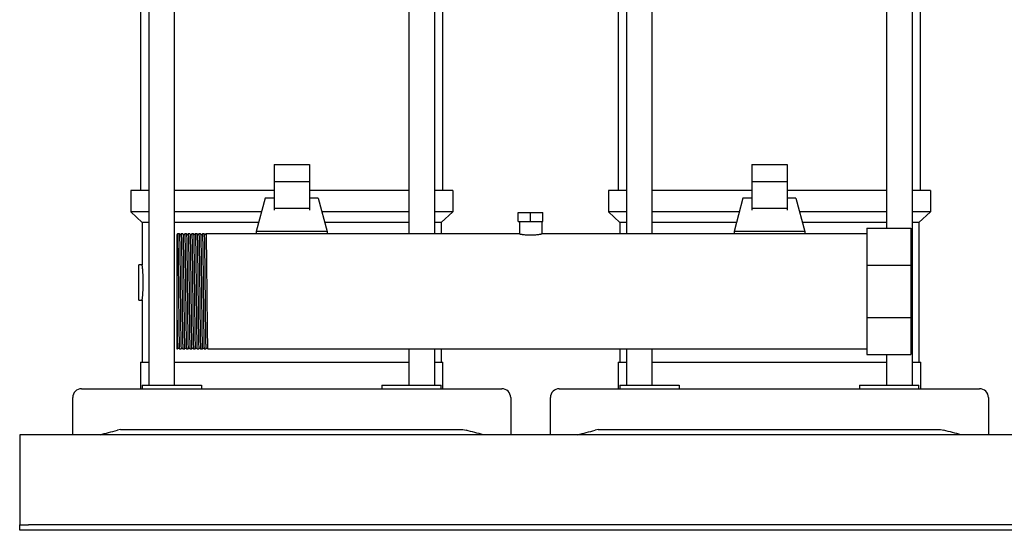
# Model space of a CAD drawing. Header units: millimetres. Extents: x 11 to 1720, y 10 to 1101.
# Tile 1 of 6: x 11 to 568, y 10 to 298. Entities that reach past the tile are written whole.
import ezdxf

# ---------------------------------------------------------------- set-up
doc = ezdxf.new("R2010")
doc.units = ezdxf.units.MM

msp = doc.modelspace()

# ---------------------------------------------------------------- linework, layer by layer
at = {"color": 7, "linetype": 'Continuous', "lineweight": 25}
for p, q in [((84.16, 410.02), (84.16, 91.92)), ((98.76, 91.92), (98.76, 410.02)), ((231.24, 410.02), (231.24, 177.42)), ((245.84, 177.42), (245.84, 410.02)), ((354.16, 410.02), (354.16, 177.42)), ((368.76, 177.42), (368.76, 410.02)), ((501.24, 410.02), (501.24, 180.67)), ((515.84, 91.92), (515.84, 410.02)), ((79.65, 201.92), (79.65, 390.02)), ((250.35, 201.92), (250.35, 390.02)), ((349.65, 201.92), (349.65, 390.02)), ((520.35, 201.92), (520.35, 390.02)), ((155, 216.61), (175, 216.61)), ((155, 216.61), (155, 206.72)), ((175, 216.61), (175, 206.72)), ((425, 216.61), (445, 216.61)), ((425, 216.61), (425, 206.72)), ((445, 216.61), (445, 206.72)), ((155, 206.72), (155, 191.7)), ((175, 206.72), (155, 206.72)), ((175, 206.72), (175, 191.7)), ((445, 206.72), (425, 206.72)), ((425, 206.72), (425, 191.7)), ((445, 206.72), (445, 191.7)), ((74, 201.92), (74, 189.92)), ((84.16, 201.92), (74, 201.92)), ((155, 201.92), (98.76, 201.92)), ((231.24, 201.92), (175, 201.92)), ((256, 201.92), (245.84, 201.92)), ((256, 201.92), (256, 189.92)), ((344, 201.92), (344, 189.92)), ((354.16, 201.92), (344, 201.92)), ((425, 201.92), (368.76, 201.92)), ((501.24, 201.92), (445, 201.92)), ((526, 201.92), (515.84, 201.92)), ((526, 201.92), (526, 189.92)), ((150, 197.57), (145, 178.82)), ((155, 197.57), (150, 197.57)), ((180, 197.57), (175, 197.57)), ((180, 197.57), (185, 178.82)), ((420, 197.57), (415, 178.82)), ((425, 197.57), (420, 197.57)), ((450, 197.57), (445, 197.57)), ((450, 197.57), (455, 178.82)), ((84.16, 189.92), (74, 189.92)), ((80.5, 183.92), (74, 189.92)), ((147.96, 189.92), (98.76, 189.92)), ((175, 191.7), (155, 191.7)), ((155, 191.7), (155, 190.76)), ((175, 191.7), (175, 190.76)), ((231.24, 189.92), (182.04, 189.92)), ((256, 189.92), (245.84, 189.92)), ((249.5, 183.92), (256, 189.92)), ((293, 184.42), (293, 189.42)), ((293, 189.42), (300, 189.42)), ((300, 184.42), (300, 189.42)), ((300, 189.42), (307, 189.42)), ((307, 184.42), (307, 189.42)), ((354.16, 189.92), (344, 189.92)), ((350.5, 183.92), (344, 189.92)), ((417.96, 189.92), (368.76, 189.92)), ((445, 191.7), (425, 191.7)), ((425, 191.7), (425, 190.76)), ((445, 191.7), (445, 190.76)), ((501.24, 189.92), (452.04, 189.92)), ((526, 189.92), (515.84, 189.92)), ((519.5, 183.92), (526, 189.92)), ((84.16, 183.92), (80.5, 183.92)), ((80.5, 183.92), (80.5, 159.92)), ((146.36, 183.92), (98.76, 183.92)), ((231.24, 183.92), (183.64, 183.92)), ((249.5, 183.92), (245.84, 183.92)), ((249.5, 183.92), (249.5, 177.42)), ((293, 184.42), (300, 184.42)), ((293.65, 184.42), (293.65, 177.42)), ((300, 184.42), (307, 184.42)), ((306.35, 184.42), (306.35, 177.42)), ((354.16, 183.92), (350.5, 183.92)), ((350.5, 183.92), (350.5, 177.42)), ((416.36, 183.92), (368.76, 183.92)), ((501.24, 183.92), (453.64, 183.92)), ((519.5, 183.92), (515.84, 183.92)), ((519.5, 183.92), (519.5, 104.92)), ((145, 178.82), (145, 177.42)), ((185, 178.82), (145, 178.82)), ((185, 178.82), (185, 177.42)), ((415, 178.82), (415, 177.42)), ((455, 178.82), (415, 178.82)), ((455, 178.82), (455, 177.42)), ((490, 180.67), (490, 159.73)), ((490, 180.67), (515, 180.67)), ((515, 180.67), (515, 159.73)), ((101.51, 177.41), (100.5, 177.42)), ((103.51, 177.41), (102.5, 177.42)), ((105.51, 177.41), (104.5, 177.42)), ((107.51, 177.41), (106.5, 177.42)), ((109.51, 177.41), (108.5, 177.42)), ((111.51, 177.41), (110.5, 177.42)), ((113.51, 177.41), (112.5, 177.42)), ((115.51, 177.41), (114.5, 177.42)), ((117.5, 177.42), (116.5, 177.42)), ((118.5, 177.42), (117.5, 177.42)), ((293.65, 177.42), (118.5, 177.42)), ((490, 177.42), (306.35, 177.42)), ((80.5, 159.92), (78.5, 159.92)), ((78.5, 149.92), (78.5, 159.92)), ((490, 159.73), (515, 159.73)), ((490, 159.73), (490, 130.11)), ((515, 159.73), (515, 130.11)), ((78.5, 139.92), (78.5, 149.92)), ((100, 144.77), (100, 112.42)), ((78.5, 139.92), (80.5, 139.92)), ((80.5, 139.92), (80.5, 104.92)), ((490, 130.11), (515, 130.11)), ((490, 130.11), (490, 109.17)), ((515, 130.11), (515, 109.17)), ((100, 112.42), (100.5, 112.42)), ((101.5, 112.42), (102.5, 112.42)), ((103.5, 112.42), (104.5, 112.42)), ((105.5, 112.42), (106.5, 112.42)), ((107.5, 112.42), (108.5, 112.42)), ((109.5, 112.42), (110.5, 112.42)), ((111.5, 112.42), (112.5, 112.42)), ((113.5, 112.42), (114.5, 112.42)), ((115.5, 112.42), (116.5, 112.42)), ((117.5, 112.42), (490, 112.42)), ((231.24, 112.42), (231.24, 91.92)), ((245.84, 91.92), (245.84, 112.42)), ((249.5, 112.42), (249.5, 104.92)), ((350.5, 112.42), (350.5, 104.92)), ((354.16, 112.42), (354.16, 91.92)), ((368.76, 91.92), (368.76, 112.42)), ((490, 109.17), (515, 109.17)), ((501.24, 109.17), (501.24, 91.92)), ((79.5, 104.92), (79.5, 89.92)), ((79.5, 104.92), (84.16, 104.92)), ((98.76, 104.92), (165, 104.92)), ((165, 104.92), (231.24, 104.92)), ((245.84, 104.92), (250.5, 104.92)), ((250.5, 89.92), (250.5, 104.92)), ((349.5, 104.92), (349.5, 89.92)), ((349.5, 104.92), (354.16, 104.92)), ((368.76, 104.92), (435, 104.92)), ((435, 104.92), (501.24, 104.92)), ((515.84, 104.92), (520.5, 104.92)), ((520.5, 89.92), (520.5, 104.92)), ((46.25, 89.92), (66.45, 89.92)), ((66.45, 89.92), (263.55, 89.92)), ((80.5, 91.92), (80.5, 89.92)), ((80.5, 91.92), (101.84, 91.92)), ((101.84, 91.92), (114.03, 91.92)), ((114.03, 91.92), (114.03, 89.92)), ((215.97, 91.92), (215.97, 89.92)), ((215.97, 91.92), (228.16, 91.92)), ((228.16, 91.92), (249.5, 91.92)), ((249.5, 89.92), (249.5, 91.92)), ((263.55, 89.92), (283.75, 89.92)), ((316.25, 89.92), (336.45, 89.92)), ((336.45, 89.92), (533.55, 89.92)), ((350.5, 91.92), (350.5, 89.92)), ((350.5, 91.92), (371.84, 91.92)), ((371.84, 91.92), (384.03, 91.92)), ((384.03, 91.92), (384.03, 89.92)), ((485.97, 91.92), (485.97, 89.92)), ((485.97, 91.92), (498.16, 91.92)), ((498.16, 91.92), (519.5, 91.92)), ((519.5, 89.92), (519.5, 91.92)), ((533.55, 89.92), (553.75, 89.92)), ((41.25, 63.92), (41.25, 84.92)), ((288.75, 84.92), (288.75, 63.92)), ((311.25, 63.92), (311.25, 84.92)), ((558.75, 84.92), (558.75, 63.92)), ((68.25, 66.92), (66.45, 66.45)), ((68.25, 66.92), (261.75, 66.92)), ((261.75, 66.92), (263.55, 66.45)), ((338.25, 66.92), (336.45, 66.45)), ((338.25, 66.92), (531.75, 66.92)), ((531.75, 66.92), (533.55, 66.45)), ((911.25, 63.92), (11.25, 63.92)), ((11.25, 63.92), (11.25, 58.92)), ((11.25, 58.92), (11.25, 14.92)), ((11.25, 14.92), (11.25, 12.92)), ((11.25, 9.92), (11.25, 12.92)), ((11.25, 12.92), (16.25, 12.92)), ((906.25, 12.92), (16.25, 12.92)), ((16.25, 9.92), (11.25, 9.92)), ((906.25, 9.92), (16.25, 9.92))]:
    msp.add_line(p, q, dxfattribs=at)
at = {"color": 7, "linetype": 'Continuous', "lineweight": 25, "flags": 128}
for points in [[(100.5, 177.41), (100.33, 177.19), (100.16, 176.97)], [(101.85, 176.97), (101.68, 177.19), (101.51, 177.41)], [(102.5, 177.41), (102.33, 177.19), (102.16, 176.97)], [(103.85, 176.97), (103.68, 177.19), (103.51, 177.41)], [(104.5, 177.41), (104.33, 177.19), (104.16, 176.97)], [(105.85, 176.97), (105.68, 177.19), (105.51, 177.41)], [(106.5, 177.41), (106.33, 177.19), (106.16, 176.97)], [(107.85, 176.97), (107.68, 177.19), (107.51, 177.41)], [(108.5, 177.41), (108.33, 177.19), (108.16, 176.97)], [(109.85, 176.97), (109.68, 177.19), (109.51, 177.41)], [(110.5, 177.41), (110.33, 177.19), (110.16, 176.97)], [(111.85, 176.97), (111.68, 177.19), (111.51, 177.41)], [(112.5, 177.41), (112.33, 177.19), (112.16, 176.97)], [(113.85, 176.97), (113.68, 177.19), (113.51, 177.41)], [(114.5, 177.41), (114.33, 177.19), (114.16, 176.97)], [(115.85, 176.97), (115.68, 177.19), (115.51, 177.41)], [(116.5, 177.41), (116.33, 177.19), (116.16, 176.97)], [(100.5, 112.42), (100.68, 112.64), (100.85, 112.87)], [(101.16, 112.87), (101.33, 112.64), (101.5, 112.42)], [(102.51, 112.42), (102.68, 112.64), (102.85, 112.87)], [(103.16, 112.87), (103.33, 112.64), (103.5, 112.42)], [(104.51, 112.42), (104.68, 112.64), (104.85, 112.87)], [(105.16, 112.87), (105.33, 112.64), (105.5, 112.42)], [(106.51, 112.42), (106.68, 112.64), (106.85, 112.87)], [(107.16, 112.87), (107.33, 112.64), (107.5, 112.42)], [(108.51, 112.42), (108.68, 112.64), (108.85, 112.87)], [(109.16, 112.87), (109.33, 112.64), (109.5, 112.42)], [(110.51, 112.42), (110.68, 112.64), (110.85, 112.87)], [(111.16, 112.87), (111.33, 112.64), (111.5, 112.42)], [(112.51, 112.42), (112.68, 112.64), (112.85, 112.87)], [(113.16, 112.87), (113.33, 112.64), (113.5, 112.42)], [(114.5, 112.42), (114.68, 112.64), (114.85, 112.87)], [(115.16, 112.87), (115.33, 112.64), (115.5, 112.42)], [(116.5, 112.42), (116.68, 112.64), (116.85, 112.87)], [(117.16, 112.87), (117.33, 112.64), (117.5, 112.42)]]:
    msp.add_lwpolyline(points, dxfattribs=at)
at = {"color": 7, "linetype": 'Continuous', "lineweight": 25}
for centre, start, end in [((46.25, 84.92), 90, 180), ((283.75, 84.92), 0, 90), ((316.25, 84.92), 90, 180), ((553.75, 84.92), 0, 90)]:
    msp.add_arc(centre, 5, start, end, dxfattribs=at)
for points, knots in [([(100, 176.87), (100, 176.84), (100, 176.77), (100, 176.26), (100, 175.62), (100, 174.98), (100, 174.42), (100, 173.8), (100, 173.34), (100, 173.1)], [0, 0, 0, 0, 0.200929, 0.409846, 0.600808, 0.700136, 0.799634, 0.899517, 1, 1, 1, 1]), ([(100, 173.1), (100, 173.02), (100, 172.84), (100, 172.54), (100, 172.19), (100, 171.79), (100, 171.33), (100, 170.62), (100, 169.55), (100, 167.64), (100, 164.93), (100, 162.03), (100, 159.62), (100, 157.75), (100, 155.65), (100, 154.02), (100, 152.96), (100, 152.5), (100, 151.97), (100, 151.35), (100, 150.65), (100, 149.88), (100, 149.02), (100, 148.07), (100, 147.05), (100, 145.93), (100, 145.17), (100, 144.77)], [0, 0, 0, 0, 0.01523, 0.032731, 0.052487, 0.074479, 0.098683, 0.125069, 0.182485, 0.25009, 0.375925, 0.5, 0.554503, 0.61441, 0.679509, 0.74988, 0.761199, 0.77477, 0.790605, 0.808717, 0.829117, 0.851816, 0.876825, 0.904148, 0.933788, 0.965742, 1, 1, 1, 1]), ([(100.5, 177.41), (100.5, 177.39), (100.52, 177.62), (100.57, 176.91), (100.63, 175.16), (100.69, 172.11), (100.75, 168.05), (100.82, 163.09), (100.88, 157.43), (100.94, 151.3), (100.98, 147.05), (101, 144.92)], [0, 0, 0, 0, 0.007849, 0.131339, 0.256271, 0.380239, 0.50331, 0.628145, 0.752497, 0.875359, 1, 1, 1, 1]), ([(101.51, 177.41), (101.52, 177.26), (101.56, 177.02), (101.63, 175.12), (101.69, 172.12), (101.75, 168.05), (101.81, 163.09), (101.88, 157.43), (101.94, 151.3), (101.98, 147.05), (102, 144.92)], [0, 0, 0, 0, 0.117483, 0.244408, 0.370353, 0.495388, 0.622214, 0.748549, 0.873371, 1, 1, 1, 1]), ([(102.16, 176.97), (102.11, 176.93), (102, 176.85), (101.9, 176.93), (101.85, 176.97)], [0, 0, 0, 0, 0.5, 1, 1, 1, 1]), ([(102.5, 177.41), (102.5, 177.39), (102.52, 177.62), (102.57, 176.91), (102.63, 175.16), (102.69, 172.11), (102.75, 168.05), (102.82, 163.09), (102.88, 157.43), (102.94, 151.3), (102.98, 147.05), (103, 144.92)], [0, 0, 0, 0, 0.007853, 0.131343, 0.256275, 0.380242, 0.503313, 0.628147, 0.752498, 0.875359, 1, 1, 1, 1]), ([(103.51, 177.41), (103.52, 177.26), (103.56, 177.02), (103.63, 175.12), (103.69, 172.12), (103.75, 168.05), (103.81, 163.09), (103.88, 157.43), (103.94, 151.3), (103.98, 147.05), (104, 144.92)], [0, 0, 0, 0, 0.117477, 0.244403, 0.370348, 0.495384, 0.622211, 0.748547, 0.87337, 1, 1, 1, 1]), ([(104.16, 176.97), (104.11, 176.93), (104, 176.85), (103.9, 176.93), (103.85, 176.97)], [0, 0, 0, 0, 0.5, 1, 1, 1, 1]), ([(104.5, 177.41), (104.5, 177.39), (104.52, 177.62), (104.57, 176.91), (104.63, 175.16), (104.69, 172.11), (104.75, 168.05), (104.82, 163.09), (104.88, 157.43), (104.94, 151.3), (104.98, 147.05), (105, 144.92)], [0, 0, 0, 0, 0.007867, 0.131355, 0.256285, 0.38025, 0.50332, 0.628152, 0.752501, 0.875361, 1, 1, 1, 1]), ([(105.51, 177.41), (105.52, 177.26), (105.56, 177.02), (105.63, 175.12), (105.69, 172.12), (105.75, 168.05), (105.81, 163.09), (105.88, 157.43), (105.94, 151.3), (105.98, 147.05), (106, 144.92)], [0, 0, 0, 0, 0.117464, 0.244391, 0.370339, 0.495377, 0.622206, 0.748543, 0.873368, 1, 1, 1, 1]), ([(106.16, 176.97), (106.11, 176.93), (106, 176.85), (105.9, 176.93), (105.85, 176.97)], [0, 0, 0, 0, 0.5, 1, 1, 1, 1]), ([(106.5, 177.41), (106.5, 177.39), (106.52, 177.62), (106.57, 176.91), (106.63, 175.16), (106.69, 172.11), (106.75, 168.05), (106.82, 163.09), (106.88, 157.43), (106.94, 151.3), (106.98, 147.05), (107, 144.92)], [0, 0, 0, 0, 0.007831, 0.131324, 0.256258, 0.380228, 0.503302, 0.628139, 0.752493, 0.875357, 1, 1, 1, 1]), ([(107.51, 177.41), (107.52, 177.26), (107.56, 177.02), (107.63, 175.12), (107.69, 172.12), (107.75, 168.05), (107.81, 163.09), (107.88, 157.43), (107.94, 151.3), (107.98, 147.05), (108, 144.92)], [0, 0, 0, 0, 0.11749, 0.244414, 0.370358, 0.495392, 0.622217, 0.748551, 0.873372, 1, 1, 1, 1]), ([(108.16, 176.97), (108.11, 176.93), (108, 176.85), (107.9, 176.93), (107.85, 176.97)], [0, 0, 0, 0, 0.5, 1, 1, 1, 1]), ([(108.5, 177.41), (108.5, 177.39), (108.52, 177.62), (108.57, 176.91), (108.63, 175.16), (108.69, 172.11), (108.75, 168.05), (108.82, 163.09), (108.88, 157.43), (108.94, 151.3), (108.98, 147.05), (109, 144.92)], [0, 0, 0, 0, 0.007848, 0.131338, 0.256271, 0.380238, 0.50331, 0.628145, 0.752497, 0.875359, 1, 1, 1, 1]), ([(109.51, 177.41), (109.52, 177.26), (109.56, 177.02), (109.63, 175.12), (109.69, 172.12), (109.75, 168.05), (109.81, 163.09), (109.88, 157.43), (109.94, 151.3), (109.98, 147.05), (110, 144.92)], [0, 0, 0, 0, 0.1174824, 0.2444075, 0.3703523, 0.4953873, 0.6222137, 0.7485488, 0.8733706, 1, 1, 1, 1]), ([(110.16, 176.97), (110.11, 176.93), (110, 176.85), (109.9, 176.93), (109.85, 176.97)], [0, 0, 0, 0, 0.5, 1, 1, 1, 1]), ([(110.5, 177.41), (110.5, 177.39), (110.52, 177.62), (110.57, 176.91), (110.63, 175.16), (110.69, 172.11), (110.75, 168.05), (110.82, 163.09), (110.88, 157.43), (110.94, 151.3), (110.98, 147.05), (111, 144.92)], [0, 0, 0, 0, 0.007853, 0.131343, 0.256274, 0.380241, 0.503313, 0.628147, 0.752498, 0.875359, 1, 1, 1, 1]), ([(111.51, 177.41), (111.52, 177.26), (111.56, 177.02), (111.63, 175.12), (111.69, 172.12), (111.75, 168.05), (111.81, 163.09), (111.88, 157.43), (111.94, 151.3), (111.98, 147.05), (112, 144.92)], [0, 0, 0, 0, 0.117474, 0.2444, 0.370346, 0.495383, 0.62221, 0.748546, 0.873369, 1, 1, 1, 1]), ([(112.16, 176.97), (112.11, 176.93), (112, 176.85), (111.9, 176.93), (111.85, 176.97)], [0, 0, 0, 0, 0.5000001, 1, 1, 1, 1]), ([(112.5, 177.41), (112.5, 177.39), (112.52, 177.62), (112.57, 176.91), (112.63, 175.16), (112.69, 172.11), (112.75, 168.05), (112.82, 163.09), (112.88, 157.43), (112.94, 151.3), (112.98, 147.05), (113, 144.92)], [0, 0, 0, 0, 0.007866, 0.131354, 0.256284, 0.380249, 0.503319, 0.628152, 0.752501, 0.875361, 1, 1, 1, 1]), ([(113.51, 177.41), (113.52, 177.26), (113.56, 177.02), (113.63, 175.12), (113.69, 172.12), (113.75, 168.05), (113.81, 163.09), (113.88, 157.43), (113.94, 151.3), (113.98, 147.05), (114, 144.92)], [0, 0, 0, 0, 0.1175023, 0.2444245, 0.3703665, 0.4953987, 0.6222222, 0.7485544, 0.8733734, 1, 1, 1, 1]), ([(114.16, 176.97), (114.11, 176.93), (114, 176.85), (113.9, 176.93), (113.85, 176.97)], [0, 0, 0, 0, 0.5, 1, 1, 1, 1]), ([(114.5, 177.41), (114.5, 177.39), (114.52, 177.62), (114.57, 176.91), (114.63, 175.16), (114.69, 172.11), (114.75, 168.05), (114.82, 163.09), (114.88, 157.43), (114.94, 151.3), (114.98, 147.05), (115, 144.92)], [0, 0, 0, 0, 0.00783, 0.131323, 0.256258, 0.380227, 0.503301, 0.628139, 0.752492, 0.875357, 1, 1, 1, 1]), ([(115.51, 177.41), (115.52, 177.26), (115.56, 177.02), (115.63, 175.12), (115.69, 172.12), (115.75, 168.05), (115.81, 163.09), (115.88, 157.43), (115.94, 151.3), (115.98, 147.05), (116, 144.92)], [0, 0, 0, 0, 0.117488, 0.244412, 0.370356, 0.49539, 0.622216, 0.74855, 0.873371, 1, 1, 1, 1]), ([(116.16, 176.97), (116.11, 176.93), (116, 176.85), (115.9, 176.93), (115.85, 176.97)], [0, 0, 0, 0, 0.5, 1, 1, 1, 1]), ([(116.5, 177.41), (116.5, 177.39), (116.52, 177.62), (116.57, 176.91), (116.63, 175.16), (116.69, 172.11), (116.75, 168.05), (116.82, 163.09), (116.88, 157.43), (116.94, 151.3), (116.98, 147.05), (117, 144.92)], [0, 0, 0, 0, 0.007847, 0.131338, 0.25627, 0.380238, 0.50331, 0.628145, 0.752496, 0.875359, 1, 1, 1, 1]), ([(293.65, 177.42), (293.65, 177.42), (293.66, 177.42), (293.67, 177.41), (293.69, 177.41), (293.73, 177.4), (293.77, 177.39), (293.82, 177.38), (293.88, 177.37), (293.96, 177.36), (294.04, 177.34), (294.18, 177.32), (294.39, 177.28), (294.69, 177.23), (295.07, 177.17), (295.62, 177.09), (296.45, 176.98), (297.56, 176.88), (298.76, 176.81), (300, 176.78), (301.24, 176.81), (302.44, 176.88), (303.56, 176.98), (304.39, 177.09), (304.94, 177.17), (305.31, 177.23), (305.62, 177.28), (305.87, 177.33), (306.05, 177.36), (306.19, 177.39), (306.29, 177.4), (306.34, 177.41), (306.35, 177.42), (306.35, 177.42)], [0, 0, 0, 0, 0.011906, 0.023947, 0.036123, 0.048436, 0.060885, 0.073471, 0.086196, 0.099059, 0.112061, 0.125202, 0.154879, 0.187558, 0.21398, 0.250254, 0.312598, 0.375081, 0.439281, 0.499889, 0.56055, 0.624806, 0.687382, 0.749873, 0.785971, 0.812298, 0.845153, 0.874983, 0.901083, 0.92663, 0.951629, 0.976084, 1, 1, 1, 1]), ([(81.1, 149.92), (81.1, 150.02), (81.1, 150.23), (81.09, 150.54), (81.09, 150.86), (81.09, 151.18), (81.08, 151.5), (81.08, 151.82), (81.07, 152.14), (81.06, 152.46), (81.05, 152.78), (81.04, 153.11), (81.02, 153.43), (81, 153.93), (80.97, 154.62), (80.92, 155.42), (80.86, 156.22), (80.8, 157), (80.74, 157.69), (80.68, 158.28), (80.63, 158.75), (80.59, 159.13), (80.56, 159.4), (80.54, 159.59), (80.52, 159.74), (80.51, 159.84), (80.5, 159.91), (80.5, 159.91), (80.5, 159.92)], [0, 0, 0, 0, 0.019773, 0.03974, 0.059899, 0.080251, 0.100797, 0.121537, 0.142471, 0.163599, 0.184922, 0.20644, 0.228153, 0.25006, 0.309238, 0.374584, 0.426707, 0.499807, 0.57223, 0.624425, 0.689978, 0.749422, 0.793102, 0.836012, 0.878155, 0.919533, 0.960147, 1, 1, 1, 1]), ([(80.5, 139.92), (80.5, 139.92), (80.5, 139.92), (80.51, 139.93), (80.51, 139.96), (80.51, 139.99), (80.52, 140.04), (80.52, 140.1), (80.53, 140.17), (80.54, 140.24), (80.55, 140.33), (80.56, 140.44), (80.58, 140.55), (80.6, 140.75), (80.63, 141.08), (80.68, 141.55), (80.74, 142.14), (80.8, 142.83), (80.86, 143.6), (80.92, 144.41), (80.97, 145.21), (81.01, 146.01), (81.04, 146.72), (81.06, 147.37), (81.08, 148.01), (81.09, 148.65), (81.1, 149.29), (81.1, 149.71), (81.1, 149.92)], [0, 0, 0, 0, 0.019787, 0.039762, 0.059926, 0.080279, 0.100822, 0.121555, 0.142477, 0.16359, 0.184893, 0.206386, 0.228071, 0.249947, 0.309466, 0.375099, 0.427399, 0.499815, 0.573053, 0.625157, 0.690552, 0.74977, 0.793422, 0.836292, 0.878383, 0.919697, 0.960235, 1, 1, 1, 1]), ([(100, 144.77), (100.02, 142.64), (100.07, 138.4), (100.13, 132.28), (100.19, 126.65), (100.25, 121.71), (100.31, 117.67), (100.38, 114.64), (100.44, 112.91), (100.48, 112.21), (100.5, 112.44), (100.51, 112.45)], [0, 0, 0, 0, 0.1247945, 0.2478236, 0.3723879, 0.4973907, 0.6206148, 0.7447944, 0.8699044, 0.9935424, 1, 1, 1, 1]), ([(101, 144.92), (101.03, 142.77), (101.05, 140.63), (101.08, 137.5), (101.09, 136.48), (101.1, 134.97), (101.11, 134.48), (101.12, 133.49), (101.12, 132.99), (101.15, 130.55), (101.17, 128.65), (101.21, 125.09), (101.23, 123.42), (101.27, 121.16), (101.28, 120.45), (101.3, 119.11), (101.31, 118.49), (101.34, 116.73), (101.36, 115.72), (101.4, 114.08), (101.42, 113.45), (101.46, 112.62), (101.48, 112.42), (101.5, 112.42)], [0, 0, 0, 0, 0.125, 0.125, 0.1875, 0.1875, 0.21875, 0.21875, 0.25, 0.25, 0.375, 0.375, 0.5, 0.5, 0.5625, 0.5625, 0.625, 0.625, 0.75, 0.75, 0.875, 0.875, 1, 1, 1, 1]), ([(102, 144.92), (102.02, 142.78), (102.07, 138.53), (102.13, 132.4), (102.19, 126.75), (102.25, 121.79), (102.31, 117.73), (102.38, 114.67), (102.44, 112.92), (102.48, 112.21), (102.5, 112.44), (102.51, 112.42)], [0, 0, 0, 0, 0.1246406, 0.247502, 0.3718529, 0.4966873, 0.6197585, 0.7437252, 0.8686568, 0.9921467, 1, 1, 1, 1]), ([(103, 144.92), (103.03, 142.77), (103.05, 140.63), (103.08, 137.5), (103.09, 136.48), (103.1, 134.97), (103.11, 134.48), (103.12, 133.49), (103.12, 132.99), (103.15, 130.55), (103.17, 128.65), (103.21, 125.09), (103.23, 123.42), (103.27, 121.16), (103.28, 120.45), (103.3, 119.11), (103.31, 118.49), (103.34, 116.73), (103.36, 115.72), (103.4, 114.08), (103.42, 113.45), (103.46, 112.62), (103.48, 112.42), (103.5, 112.42)], [0, 0, 0, 0, 0.125, 0.125, 0.1875, 0.1875, 0.21875, 0.21875, 0.25, 0.25, 0.375, 0.375, 0.5, 0.5, 0.5625, 0.5625, 0.625, 0.625, 0.75, 0.75, 0.875, 0.875, 1, 1, 1, 1]), ([(104, 144.92), (104.02, 142.78), (104.07, 138.53), (104.13, 132.4), (104.19, 126.75), (104.25, 121.79), (104.31, 117.73), (104.38, 114.67), (104.44, 112.92), (104.48, 112.21), (104.5, 112.44), (104.51, 112.42)], [0, 0, 0, 0, 0.124639, 0.247499, 0.371848, 0.496681, 0.61975, 0.743715, 0.868645, 0.992133, 1, 1, 1, 1]), ([(105, 144.92), (105.03, 142.77), (105.05, 140.63), (105.08, 137.5), (105.09, 136.48), (105.1, 134.97), (105.11, 134.48), (105.12, 133.49), (105.12, 132.99), (105.15, 130.55), (105.17, 128.65), (105.21, 125.09), (105.23, 123.42), (105.27, 121.16), (105.28, 120.45), (105.3, 119.11), (105.31, 118.49), (105.34, 116.73), (105.36, 115.72), (105.4, 114.08), (105.42, 113.45), (105.46, 112.62), (105.48, 112.42), (105.5, 112.42)], [0, 0, 0, 0, 0.125, 0.125, 0.1875, 0.1875, 0.21875, 0.21875, 0.25, 0.25, 0.375, 0.375, 0.5, 0.5, 0.5625, 0.5625, 0.625, 0.625, 0.75, 0.75, 0.875, 0.875, 1, 1, 1, 1]), ([(106, 144.92), (106.02, 142.78), (106.07, 138.53), (106.13, 132.4), (106.19, 126.75), (106.25, 121.79), (106.31, 117.73), (106.38, 114.67), (106.44, 112.92), (106.48, 112.21), (106.5, 112.44), (106.51, 112.42)], [0, 0, 0, 0, 0.1246428, 0.2475064, 0.3718595, 0.4966961, 0.6197695, 0.7437385, 0.8686723, 0.9921643, 1, 1, 1, 1]), ([(107, 144.92), (107.03, 142.77), (107.05, 140.63), (107.08, 137.5), (107.09, 136.48), (107.1, 134.97), (107.11, 134.48), (107.12, 133.49), (107.12, 132.99), (107.15, 130.55), (107.17, 128.65), (107.21, 125.09), (107.23, 123.42), (107.27, 121.16), (107.28, 120.45), (107.3, 119.11), (107.31, 118.49), (107.34, 116.73), (107.36, 115.72), (107.4, 114.08), (107.42, 113.45), (107.46, 112.62), (107.48, 112.42), (107.5, 112.42)], [0, 0, 0, 0, 0.125, 0.125, 0.1875, 0.1875, 0.21875, 0.21875, 0.25, 0.25, 0.375, 0.375, 0.5, 0.5, 0.5625, 0.5625, 0.625, 0.625, 0.75, 0.75, 0.875, 0.875, 1, 1, 1, 1]), ([(108, 144.92), (108.02, 142.78), (108.07, 138.53), (108.13, 132.4), (108.19, 126.75), (108.25, 121.79), (108.31, 117.73), (108.38, 114.67), (108.44, 112.92), (108.48, 112.21), (108.5, 112.44), (108.51, 112.42)], [0, 0, 0, 0, 0.124641, 0.247503, 0.371854, 0.496689, 0.61976, 0.743727, 0.868659, 0.99215, 1, 1, 1, 1]), ([(109, 144.92), (109.03, 142.77), (109.05, 140.63), (109.08, 137.5), (109.09, 136.48), (109.1, 134.97), (109.11, 134.48), (109.12, 133.49), (109.12, 132.99), (109.15, 130.55), (109.17, 128.65), (109.21, 125.09), (109.23, 123.42), (109.27, 121.16), (109.28, 120.45), (109.3, 119.11), (109.31, 118.49), (109.34, 116.73), (109.36, 115.72), (109.4, 114.08), (109.42, 113.45), (109.46, 112.62), (109.48, 112.42), (109.5, 112.42)], [0, 0, 0, 0, 0.125, 0.125, 0.1875, 0.1875, 0.21875, 0.21875, 0.25, 0.25, 0.375, 0.375, 0.5, 0.5, 0.5625, 0.5625, 0.625, 0.625, 0.75, 0.75, 0.875, 0.875, 1, 1, 1, 1]), ([(110, 144.92), (110.02, 142.78), (110.07, 138.53), (110.13, 132.4), (110.19, 126.75), (110.25, 121.79), (110.31, 117.73), (110.38, 114.67), (110.44, 112.92), (110.48, 112.21), (110.5, 112.44), (110.51, 112.42)], [0, 0, 0, 0, 0.12464, 0.247502, 0.371852, 0.496686, 0.619757, 0.743724, 0.868655, 0.992145, 1, 1, 1, 1]), ([(111, 144.92), (111.03, 142.77), (111.05, 140.63), (111.08, 137.5), (111.09, 136.48), (111.1, 134.97), (111.11, 134.48), (111.12, 133.49), (111.12, 132.99), (111.15, 130.55), (111.17, 128.65), (111.21, 125.09), (111.23, 123.42), (111.27, 121.16), (111.28, 120.45), (111.3, 119.11), (111.31, 118.49), (111.34, 116.73), (111.36, 115.72), (111.4, 114.08), (111.42, 113.45), (111.46, 112.62), (111.48, 112.42), (111.5, 112.42)], [0, 0, 0, 0, 0.125, 0.125, 0.1875, 0.1875, 0.21875, 0.21875, 0.25, 0.25, 0.375, 0.375, 0.5, 0.5, 0.5625, 0.5625, 0.625, 0.625, 0.75, 0.75, 0.875, 0.875, 1, 1, 1, 1]), ([(112, 144.92), (112.02, 142.78), (112.07, 138.53), (112.13, 132.4), (112.19, 126.75), (112.25, 121.79), (112.31, 117.73), (112.38, 114.67), (112.44, 112.92), (112.48, 112.21), (112.5, 112.44), (112.51, 112.42)], [0, 0, 0, 0, 0.1246385, 0.2474979, 0.3718468, 0.4966792, 0.6197484, 0.7437131, 0.8686426, 0.9921305, 1, 1, 1, 1]), ([(113, 144.92), (113.03, 142.77), (113.05, 140.63), (113.08, 137.5), (113.09, 136.48), (113.1, 134.97), (113.11, 134.48), (113.12, 133.49), (113.12, 132.99), (113.15, 130.55), (113.17, 128.65), (113.21, 125.09), (113.23, 123.42), (113.27, 121.16), (113.28, 120.45), (113.3, 119.11), (113.31, 118.49), (113.34, 116.73), (113.36, 115.72), (113.4, 114.08), (113.42, 113.45), (113.46, 112.62), (113.48, 112.42), (113.5, 112.42)], [0, 0, 0, 0, 0.125, 0.125, 0.1875, 0.1875, 0.21875, 0.21875, 0.25, 0.25, 0.375, 0.375, 0.5, 0.5, 0.5625, 0.5625, 0.625, 0.625, 0.75, 0.75, 0.875, 0.875, 1, 1, 1, 1]), ([(114, 144.92), (114.02, 142.78), (114.07, 138.53), (114.13, 132.4), (114.19, 126.75), (114.25, 121.79), (114.31, 117.73), (114.38, 114.67), (114.44, 112.92), (114.48, 112.21), (114.5, 112.44), (114.51, 112.46)], [0, 0, 0, 0, 0.124642, 0.247506, 0.371858, 0.496694, 0.619767, 0.743736, 0.868669, 0.992161, 1, 1, 1, 1]), ([(115, 144.92), (115.03, 142.77), (115.05, 140.63), (115.08, 137.5), (115.09, 136.48), (115.1, 134.97), (115.11, 134.48), (115.12, 133.49), (115.12, 132.99), (115.15, 130.55), (115.17, 128.65), (115.21, 125.09), (115.23, 123.42), (115.27, 121.16), (115.28, 120.45), (115.3, 119.11), (115.31, 118.49), (115.34, 116.73), (115.36, 115.72), (115.4, 114.08), (115.42, 113.45), (115.46, 112.62), (115.48, 112.42), (115.5, 112.42)], [0, 0, 0, 0, 0.125, 0.125, 0.1875, 0.1875, 0.21875, 0.21875, 0.25, 0.25, 0.375, 0.375, 0.5, 0.5, 0.5625, 0.5625, 0.625, 0.625, 0.75, 0.75, 0.875, 0.875, 1, 1, 1, 1]), ([(116, 144.92), (116.02, 142.78), (116.07, 138.53), (116.13, 132.4), (116.19, 126.75), (116.25, 121.79), (116.31, 117.73), (116.38, 114.67), (116.44, 112.92), (116.48, 112.21), (116.5, 112.44), (116.51, 112.46)], [0, 0, 0, 0, 0.124641, 0.247502, 0.371853, 0.496688, 0.619759, 0.743726, 0.868658, 0.992148, 1, 1, 1, 1]), ([(117, 144.92), (117.03, 142.77), (117.05, 140.63), (117.08, 137.5), (117.09, 136.48), (117.1, 134.97), (117.11, 134.48), (117.12, 133.49), (117.12, 132.99), (117.15, 130.55), (117.17, 128.65), (117.21, 125.09), (117.23, 123.42), (117.27, 121.16), (117.28, 120.45), (117.3, 119.11), (117.31, 118.49), (117.34, 116.73), (117.36, 115.72), (117.4, 114.08), (117.42, 113.45), (117.46, 112.62), (117.48, 112.42), (117.5, 112.42)], [0, 0, 0, 0, 0.125, 0.125, 0.1875, 0.1875, 0.21875, 0.21875, 0.25, 0.25, 0.375, 0.375, 0.5, 0.5, 0.5625, 0.5625, 0.625, 0.625, 0.75, 0.75, 0.875, 0.875, 1, 1, 1, 1]), ([(100.85, 112.87), (100.9, 112.9), (101, 112.98), (101.11, 112.9), (101.16, 112.87)], [0, 0, 0, 0, 0.5, 1, 1, 1, 1]), ([(102.85, 112.87), (102.9, 112.9), (103, 112.98), (103.11, 112.9), (103.16, 112.87)], [0, 0, 0, 0, 0.5, 1, 1, 1, 1]), ([(104.85, 112.87), (104.9, 112.9), (105, 112.98), (105.11, 112.9), (105.16, 112.87)], [0, 0, 0, 0, 0.5, 1, 1, 1, 1]), ([(106.85, 112.87), (106.9, 112.9), (107, 112.98), (107.11, 112.9), (107.16, 112.87)], [0, 0, 0, 0, 0.5, 1, 1, 1, 1]), ([(108.85, 112.87), (108.9, 112.9), (109, 112.98), (109.11, 112.9), (109.16, 112.87)], [0, 0, 0, 0, 0.5, 1, 1, 1, 1]), ([(110.85, 112.87), (110.9, 112.9), (111, 112.98), (111.11, 112.9), (111.16, 112.87)], [0, 0, 0, 0, 0.5, 1, 1, 1, 1]), ([(112.85, 112.87), (112.9, 112.9), (113, 112.98), (113.11, 112.9), (113.16, 112.87)], [0, 0, 0, 0, 0.5, 1, 1, 1, 1]), ([(114.85, 112.87), (114.9, 112.9), (115, 112.98), (115.11, 112.9), (115.16, 112.87)], [0, 0, 0, 0, 0.5, 1, 1, 1, 1]), ([(116.85, 112.87), (116.9, 112.9), (117, 112.98), (117.11, 112.9), (117.16, 112.87)], [0, 0, 0, 0, 0.5, 1, 1, 1, 1]), ([(56.75, 63.92), (58.27, 64.31), (59.87, 64.73), (63.14, 65.58), (64.8, 66.02), (66.45, 66.45)], [0, 0, 0, 0, 0.5, 0.5, 1, 1, 1, 1]), ([(273.25, 63.92), (271.73, 64.31), (270.13, 64.73), (266.87, 65.58), (265.2, 66.02), (263.55, 66.45)], [0, 0, 0, 0, 0.5, 0.5, 1, 1, 1, 1]), ([(326.75, 63.92), (328.27, 64.31), (329.87, 64.73), (333.14, 65.58), (334.8, 66.02), (336.45, 66.45)], [0, 0, 0, 0, 0.5, 0.5, 1, 1, 1, 1]), ([(543.25, 63.92), (541.73, 64.31), (540.13, 64.73), (536.87, 65.58), (535.2, 66.02), (533.55, 66.45)], [0, 0, 0, 0, 0.5, 0.5, 1, 1, 1, 1])]:
    msp.add_open_spline(points, degree=3, knots=knots, dxfattribs=at)

doc.saveas('drawing.dxf')
